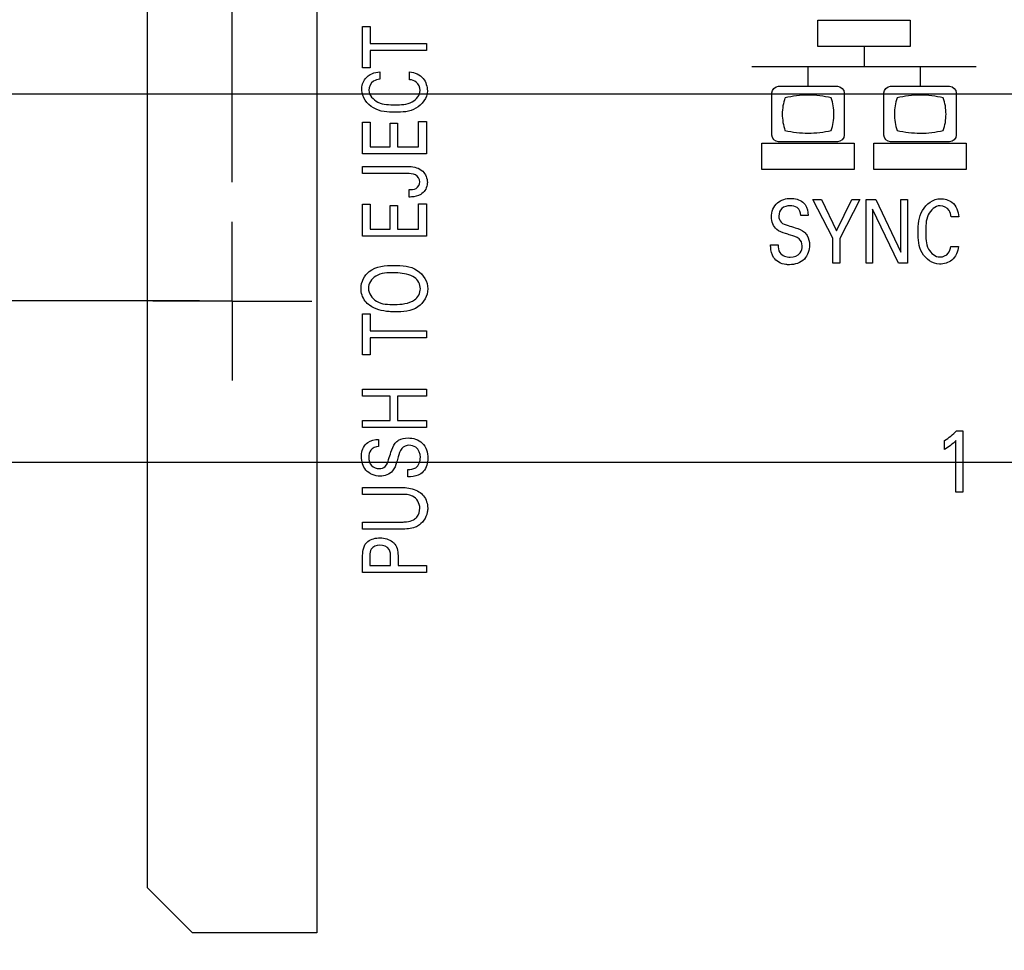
# Model space of a CAD drawing. Header units: inches. Extents: x 0 to 34, y 0 to 22.
# Tile 10 of 39: x 10.7 to 12.3, y 12 to 13.4. Entities that reach past the tile are written whole.
import ezdxf

# ---------------------------------------------------------------- set-up
doc = ezdxf.new("R2010")
doc.units = ezdxf.units.IN
doc.header["$LTSCALE"] = 1.87
doc.header["$MEASUREMENT"] = 0
doc.linetypes.add('CENTER', pattern=[0.6, 0.375, -0.075, 0.075, -0.075])
doc.layers.get('0').update_dxf_attribs({"linetype": 'CONTINUOUS'})
for name, color, linetype in [('02___PRT_ALL_AXES', 7, 'CONTINUOUS'), ('ARTWORK', 7, 'CONTINUOUS'), ('DEFAULT_1', 7, 'CENTER'), ('DIMENSIONS', 7, 'CONTINUOUS')]:
    doc.layers.add(name, color=color, linetype=linetype)
doc.styles.get("Standard").update_dxf_attribs({"font": 'txt', "width": 0.8})
doc.dimstyles.new('DIMSTYLE_3', dxfattribs={"dimtxt": 0.125, "dimasz": 0.18, "dimexe": 0.125, "dimexo": 0.0625, "dimgap": 0.03125, "dimtad": 0, "dimtih": 1, "dimtoh": 1, "dimlfac": 0.5, "dimzin": 4, "dimdsep": 46, "dimtxsty": 'STANDARD', "dimblk": '_FILLED', "dimblk1": '_FILLED', "dimblk2": '_FILLED', "dimcen": 0.09, "dimadec": 0, "dimazin": 0, "dimtp": 0.01, "dimtm": 0.01, "dimtfac": 1, "dimtofl": 0, "dimtmove": 0, "dimatfit": 3, "dimldrblk": '_FILLED', "dimfxl": 1, "dimtolj": 1, "dimtzin": 4, "dimarcsym": 0})

# ---------------------------------------------------------------- blocks, each defined once
blk = doc.blocks.new('*D17')
at = {"layer": 'DIMENSIONS', "color": 2, "linetype": 'CONTINUOUS'}
blk.add_line((11.1112, 14.4016), (7.101, 14.4016), dxfattribs=at)
at = {"layer": 'DIMENSIONS', "color": 2, "linetype": 'CONTINUOUS', "insert": (7.0385, 14.4641), "char_height": 0.125, "width": 1.125, "attachment_point": 3, "line_spacing_factor": 0.9}
blk.add_mtext('3.10{\\Ftxt.shx;\\W1.000000;\\H0.125000; }[78.7]', dxfattribs=at)
blk = doc.blocks.new('_FILLED')
at = {"color": 0, "linetype": 'BYBLOCK'}
blk.add_solid([(0, 0), (-1, 0.1736), (-1, -0.1736)], dxfattribs=at)
blk = doc.blocks.new('*D19')
at = {"layer": 'DIMENSIONS', "color": 2, "linetype": 'CONTINUOUS'}
blk.add_line((12.6853, 12.7396), (7.101, 12.7396), dxfattribs=at)
at = {"layer": 'DIMENSIONS', "color": 2, "linetype": 'CONTINUOUS', "insert": (7.0385, 12.8021), "char_height": 0.125, "width": 1.125, "attachment_point": 3, "line_spacing_factor": 0.9}
blk.add_mtext('2.27{\\Ftxt.shx;\\W1.000000;\\H0.125000; }[57.6]', dxfattribs=at)
blk = doc.blocks.new('*D20')
at = {"layer": 'DIMENSIONS', "color": 2, "linetype": 'CONTINUOUS'}
blk.add_line((12.6853, 13.8396), (7.101, 13.8396), dxfattribs=at)
at = {"layer": 'DIMENSIONS', "color": 2, "linetype": 'CONTINUOUS', "insert": (7.0385, 13.9021), "char_height": 0.125, "width": 1.125, "attachment_point": 3, "line_spacing_factor": 0.9}
blk.add_mtext('2.82{\\Ftxt.shx;\\W1.000000;\\H0.125000; }[71.6]', dxfattribs=at)
blk = doc.blocks.new('*D21')
at = {"layer": 'DIMENSIONS', "color": 2, "linetype": 'CONTINUOUS'}
blk.add_line((14.4811, 14.2146), (7.101, 14.2146), dxfattribs=at)
at = {"layer": 'DIMENSIONS', "color": 2, "linetype": 'CONTINUOUS', "insert": (7.0385, 14.2771), "char_height": 0.125, "width": 1.125, "attachment_point": 3, "line_spacing_factor": 0.9}
blk.add_mtext('3.01{\\Ftxt.shx;\\W1.000000;\\H0.125000; }[76.4]', dxfattribs=at)
blk = doc.blocks.new('*D22')
at = {"layer": 'DIMENSIONS', "color": 2, "linetype": 'CONTINUOUS'}
blk.add_line((14.1536, 13.3196), (7.101, 13.3196), dxfattribs=at)
at = {"layer": 'DIMENSIONS', "color": 2, "linetype": 'CONTINUOUS', "insert": (7.0385, 13.3821), "char_height": 0.125, "width": 0.925, "attachment_point": 3, "line_spacing_factor": 0.9}
blk.add_mtext('2.56{\\Ftxt.shx;\\W1.000000;\\H0.125000; }[65]', dxfattribs=at)
blk = doc.blocks.new('*D25')
at = {"layer": 'DIMENSIONS', "color": 2, "linetype": 'CONTINUOUS'}
blk.add_line((11.0375, 13.1813), (11.0375, 15.8261), dxfattribs=at)
at = {"layer": 'DIMENSIONS', "color": 2, "linetype": 'CONTINUOUS', "insert": (10.975, 15.8886), "char_height": 0.125, "width": 1.125, "attachment_point": 1, "rotation": 90, "line_spacing_factor": 0.9}
blk.add_mtext('1.56{\\Ftxt.shx;\\W1.000000;\\H0.125000; }[39.7]', dxfattribs=at)

msp = doc.modelspace()

# ---------------------------------------------------------------- linework, layer by layer
at = {"layer": '02___PRT_ALL_AXES', "color": 3, "linetype": 'CONTINUOUS'}
for p, q in [((11.1708, 13.9886), (11.1708, 11.9986)), ((10.9041, 12.0693), (10.9041, 13.9179)), ((10.9748, 11.9986), (10.9041, 12.0693)), ((11.1708, 11.9986), (10.9748, 11.9986))]:
    msp.add_line(p, q, dxfattribs=at)
at = {"layer": 'ARTWORK', "color": 40, "linetype": 'CONTINUOUS'}
for p, q in [((11.9599, 13.3946), (11.9599, 13.4361)), ((11.9599, 13.4361), (12.1052, 13.4361)), ((12.1052, 13.4361), (12.1052, 13.3946)), ((11.2428, 13.3615), (11.2428, 13.4263)), ((11.2428, 13.4263), (11.2546, 13.4263)), ((11.2546, 13.4263), (11.2546, 13.3994)), ((11.2546, 13.3994), (11.3432, 13.3994)), ((11.2546, 13.3884), (11.2546, 13.3615)), ((11.3432, 13.3884), (11.2546, 13.3884)), ((11.3432, 13.3994), (11.3432, 13.3884)), ((12.1052, 13.3946), (11.9599, 13.3946)), ((12.0326, 13.3946), (12.0326, 13.3634)), ((11.2546, 13.3615), (11.2428, 13.3615)), ((11.2699, 13.355), (11.2699, 13.3432)), ((11.3168, 13.3426), (11.3168, 13.3548)), ((11.8561, 13.3635), (12.2091, 13.3635)), ((11.9443, 13.3635), (11.9443, 13.3323)), ((12.1209, 13.3635), (12.1209, 13.3323)), ((11.8979, 13.3323), (11.9909, 13.3323)), ((12.0743, 13.3323), (12.1675, 13.3323)), ((11.8873, 13.2551), (11.8873, 13.3218)), ((12.0015, 13.3218), (12.0015, 13.2551)), ((12.0638, 13.2551), (12.0638, 13.3218)), ((12.178, 13.3218), (12.178, 13.2551)), ((11.2428, 13.2256), (11.2428, 13.2759)), ((11.2428, 13.2759), (11.2546, 13.2759)), ((11.2546, 13.2759), (11.2546, 13.2367)), ((11.2859, 13.2367), (11.2859, 13.274)), ((11.2859, 13.274), (11.2976, 13.274)), ((11.2976, 13.274), (11.2976, 13.2367)), ((11.331, 13.2367), (11.331, 13.2768)), ((11.331, 13.2768), (11.3432, 13.2768)), ((11.3432, 13.2768), (11.3432, 13.2256)), ((11.2546, 13.2367), (11.2859, 13.2367)), ((11.2976, 13.2367), (11.331, 13.2367)), ((11.8717, 13.2011), (11.8717, 13.2425)), ((11.8717, 13.2425), (12.017, 13.2425)), ((11.9909, 13.2446), (11.8979, 13.2446)), ((12.017, 13.2425), (12.017, 13.2011)), ((12.0482, 13.2011), (12.0482, 13.2425)), ((12.0482, 13.2425), (12.1934, 13.2425)), ((12.1675, 13.2446), (12.0743, 13.2446)), ((12.1934, 13.2425), (12.1934, 13.2011)), ((11.3432, 13.2256), (11.2428, 13.2256)), ((11.2428, 13.1946), (11.2428, 13.2057)), ((11.2428, 13.2057), (11.3162, 13.2057)), ((12.017, 13.2011), (11.8717, 13.2011)), ((12.1934, 13.2011), (12.0482, 13.2011)), ((11.3125, 13.1946), (11.2428, 13.1946)), ((11.3159, 13.1577), (11.3159, 13.1695)), ((11.9833, 13.0928), (11.952, 13.1537)), ((11.952, 13.1537), (11.9658, 13.1537)), ((11.9658, 13.1537), (11.9894, 13.1045)), ((11.9894, 13.1045), (12.0134, 13.1537)), ((12.0258, 13.1537), (11.9945, 13.0921)), ((12.0134, 13.1537), (12.0258, 13.1537)), ((12.0359, 13.0533), (12.0359, 13.1537)), ((12.0359, 13.1537), (12.0513, 13.1537)), ((12.0513, 13.1537), (12.0907, 13.0707)), ((12.0907, 13.0707), (12.0907, 13.1537)), ((12.0907, 13.1537), (12.1009, 13.1537)), ((12.1009, 13.1537), (12.1009, 13.0533)), ((11.2428, 13.096), (11.2428, 13.1463)), ((11.2428, 13.1463), (11.2546, 13.1463)), ((11.2546, 13.1463), (11.2546, 13.1071)), ((11.2859, 13.1071), (11.2859, 13.1444)), ((11.2859, 13.1444), (11.2976, 13.1444)), ((11.2976, 13.1444), (11.2976, 13.1071)), ((11.331, 13.1071), (11.331, 13.1471)), ((11.331, 13.1471), (11.3432, 13.1471)), ((11.3432, 13.1471), (11.3432, 13.096)), ((12.046, 13.1385), (12.046, 13.0533)), ((12.0867, 13.0533), (12.046, 13.1385)), ((11.9446, 13.1286), (11.9331, 13.1286)), ((12.1817, 13.1266), (12.1698, 13.1266)), ((11.2546, 13.1071), (11.2859, 13.1071)), ((11.2976, 13.1071), (11.331, 13.1071)), ((11.3432, 13.096), (11.2428, 13.096)), ((11.9833, 13.0533), (11.9833, 13.0928)), ((11.9945, 13.0921), (11.9945, 13.0533)), ((11.8855, 13.0826), (11.8971, 13.0826)), ((12.1693, 13.0797), (12.1815, 13.0797)), ((11.9945, 13.0533), (11.9833, 13.0533)), ((12.046, 13.0533), (12.0359, 13.0533)), ((12.1009, 13.0533), (12.0867, 13.0533)), ((11.2428, 12.9091), (11.2428, 12.9738)), ((11.2428, 12.9738), (11.2546, 12.9738)), ((11.2546, 12.9738), (11.2546, 12.947)), ((11.2546, 12.947), (11.3432, 12.947)), ((11.2546, 12.9359), (11.2546, 12.9091)), ((11.3432, 12.9359), (11.2546, 12.9359)), ((11.3432, 12.947), (11.3432, 12.9359)), ((11.2546, 12.9091), (11.2428, 12.9091)), ((11.2428, 12.8437), (11.2428, 12.8548)), ((11.2428, 12.8548), (11.3432, 12.8548)), ((11.2859, 12.8437), (11.2428, 12.8437)), ((11.2859, 12.8056), (11.2859, 12.8437)), ((11.2979, 12.8437), (11.2979, 12.8056)), ((11.3432, 12.8437), (11.2979, 12.8437)), ((11.3432, 12.8548), (11.3432, 12.8437)), ((11.2428, 12.7945), (11.2428, 12.8056)), ((11.2428, 12.8056), (11.2859, 12.8056)), ((11.2979, 12.8056), (11.3432, 12.8056)), ((11.3432, 12.8056), (11.3432, 12.7945)), ((11.3432, 12.7945), (11.2428, 12.7945)), ((12.1782, 12.7891), (12.1881, 12.7891)), ((12.1881, 12.7891), (12.1881, 12.6929)), ((11.2678, 12.7759), (11.2678, 12.7644)), ((12.1595, 12.7601), (12.1595, 12.774)), ((12.1774, 12.6929), (12.1774, 12.774)), ((11.3138, 12.7169), (11.3138, 12.7284)), ((11.2428, 12.6891), (11.2428, 12.6999)), ((11.2428, 12.6999), (11.3047, 12.6999)), ((11.3044, 12.6891), (11.2428, 12.6891)), ((12.1881, 12.6929), (12.1774, 12.6929)), ((11.2428, 12.6345), (11.2428, 12.6456)), ((11.2428, 12.6456), (11.3049, 12.6456)), ((11.304, 12.6345), (11.2428, 12.6345)), ((11.2428, 12.5661), (11.2428, 12.5929)), ((11.2541, 12.5927), (11.2541, 12.5772)), ((11.2869, 12.5772), (11.2869, 12.5904)), ((11.2986, 12.5902), (11.2986, 12.5772)), ((11.3432, 12.5661), (11.2428, 12.5661)), ((11.2541, 12.5772), (11.2869, 12.5772)), ((11.2986, 12.5772), (11.3432, 12.5772)), ((11.3432, 12.5772), (11.3432, 12.5661))]:
    msp.add_line(p, q, dxfattribs=at)
for centre, radius, start, end in [((11.9445, 13.1617), 0.1565, 89.9768, 103.4423), ((11.9446, 13.1611), 0.1571, 76.5853, 90.0239), ((12.1606, 13.2883), 0.0802, 161.3035, 179.9351), ((12.121, 13.1593), 0.1589, 90.0055, 103.2513), ((12.1211, 13.1622), 0.156, 76.5371, 90.0326), ((12.1212, 13.4143), 0.156, 269.9674, 283.4629)]:
    msp.add_arc(centre, radius, start, end, dxfattribs=at)
for points, knots in [([(11.2414, 13.3263), (11.2414, 13.3326), (11.2455, 13.3484), (11.2615, 13.3545), (11.2699, 13.355)], [0, 0, 0, 0, 0.429389, 1, 1, 1, 1]), ([(11.3168, 13.3548), (11.3247, 13.3542), (11.3402, 13.3474), (11.3447, 13.3317), (11.3447, 13.3248)], [0, 0, 0, 0, 0.535827, 1, 1, 1, 1]), ([(11.2699, 13.3432), (11.2665, 13.3427), (11.2573, 13.341), (11.2525, 13.3312), (11.2525, 13.3258)], [0, 0, 0, 0, 0.393821, 1, 1, 1, 1]), ([(11.2941, 13.2912), (11.2825, 13.2912), (11.2585, 13.2925), (11.2414, 13.315), (11.2414, 13.3263)], [0, 0, 0, 0, 0.508807, 1, 1, 1, 1]), ([(11.2525, 13.3258), (11.2525, 13.318), (11.2676, 13.3028), (11.2849, 13.3031), (11.294, 13.3031)], [0, 0, 0, 0, 0.463644, 1, 1, 1, 1]), ([(11.294, 13.3031), (11.303, 13.3031), (11.3202, 13.3027), (11.3333, 13.3184), (11.3333, 13.3257)], [0, 0, 0, 0, 0.550886, 1, 1, 1, 1]), ([(11.3447, 13.3248), (11.3447, 13.3139), (11.3282, 13.2922), (11.3052, 13.2912), (11.2941, 13.2912)], [0, 0, 0, 0, 0.496893, 1, 1, 1, 1]), ([(11.3162, 13.2057), (11.3237, 13.2057), (11.3388, 13.2017), (11.3447, 13.1871), (11.3447, 13.1808)], [0, 0, 0, 0, 0.543636, 1, 1, 1, 1]), ([(11.3447, 13.1808), (11.3447, 13.1795), (11.3442, 13.1721), (11.3395, 13.1649), (11.3343, 13.1617)], [0, 0, 0, 0, 0.180676, 1, 1, 1, 1]), ([(11.3343, 13.1617), (11.3299, 13.1592), (11.3234, 13.1579), (11.3172, 13.1577), (11.3159, 13.1577)], [0, 0, 0, 0, 0.805462, 1, 1, 1, 1]), ([(11.8866, 13.1263), (11.8866, 13.1344), (11.8931, 13.1512), (11.9098, 13.1556), (11.9172, 13.1556)], [0, 0, 0, 0, 0.524162, 1, 1, 1, 1]), ([(11.9172, 13.1556), (11.9188, 13.1556), (11.9271, 13.1552), (11.9358, 13.1512), (11.9397, 13.1458)], [0, 0, 0, 0, 0.195219, 1, 1, 1, 1]), ([(12.1179, 13.1024), (12.1179, 13.114), (12.1192, 13.138), (12.1417, 13.1551), (12.153, 13.1551)], [0, 0, 0, 0, 0.508844, 1, 1, 1, 1]), ([(12.153, 13.1551), (12.1593, 13.1551), (12.175, 13.151), (12.1812, 13.135), (12.1817, 13.1266)], [0, 0, 0, 0, 0.429758, 1, 1, 1, 1]), ([(11.9162, 13.1439), (11.9116, 13.1439), (11.9017, 13.1416), (11.8984, 13.132), (11.8984, 13.1277)], [0, 0, 0, 0, 0.5185, 1, 1, 1, 1]), ([(11.9331, 13.1286), (11.9329, 13.1332), (11.9293, 13.1426), (11.92, 13.1439), (11.9162, 13.1439)], [0, 0, 0, 0, 0.540136, 1, 1, 1, 1]), ([(12.1525, 13.1439), (12.1447, 13.1439), (12.1294, 13.1289), (12.1298, 13.1116), (12.1298, 13.1025)], [0, 0, 0, 0, 0.463632, 1, 1, 1, 1]), ([(12.1698, 13.1266), (12.1694, 13.13), (12.1677, 13.1392), (12.1579, 13.1439), (12.1525, 13.1439)], [0, 0, 0, 0, 0.393628, 1, 1, 1, 1]), ([(11.8984, 13.1277), (11.8984, 13.1243), (11.901, 13.1161), (11.909, 13.114), (11.9129, 13.1128)], [0, 0, 0, 0, 0.460822, 1, 1, 1, 1]), ([(11.9167, 13.0977), (11.9141, 13.0985), (11.9067, 13.1008), (11.8988, 13.1033), (11.895, 13.1066)], [0, 0, 0, 0, 0.354332, 1, 1, 1, 1]), ([(11.9129, 13.1128), (11.9167, 13.1116), (11.9255, 13.1088), (11.9346, 13.1057), (11.9387, 13.1023)], [0, 0, 0, 0, 0.429287, 1, 1, 1, 1]), ([(11.9352, 13.0807), (11.9352, 13.0848), (11.931, 13.0945), (11.9214, 13.0962), (11.9167, 13.0977)], [0, 0, 0, 0, 0.461389, 1, 1, 1, 1]), ([(11.9387, 13.1023), (11.9405, 13.1008), (11.9453, 13.0951), (11.9467, 13.0873), (11.9467, 13.0822)], [0, 0, 0, 0, 0.305947, 1, 1, 1, 1]), ([(12.1515, 13.0518), (12.1406, 13.0518), (12.1189, 13.0683), (12.1179, 13.0913), (12.1179, 13.1024)], [0, 0, 0, 0, 0.496861, 1, 1, 1, 1]), ([(12.1298, 13.1025), (12.1298, 13.0935), (12.1294, 13.0763), (12.145, 13.0632), (12.1524, 13.0632)], [0, 0, 0, 0, 0.550765, 1, 1, 1, 1]), ([(11.8902, 13.0623), (11.8873, 13.0671), (11.8856, 13.0743), (11.8855, 13.0812), (11.8855, 13.0826)], [0, 0, 0, 0, 0.799973, 1, 1, 1, 1]), ([(11.8971, 13.0826), (11.8972, 13.0784), (11.8981, 13.0669), (11.9104, 13.0628), (11.9164, 13.0628)], [0, 0, 0, 0, 0.415962, 1, 1, 1, 1]), ([(11.9467, 13.0822), (11.9467, 13.0743), (11.9414, 13.0565), (11.9235, 13.051), (11.9151, 13.051)], [0, 0, 0, 0, 0.485288, 1, 1, 1, 1]), ([(11.9164, 13.0628), (11.9221, 13.0628), (11.9329, 13.0668), (11.9352, 13.0769), (11.9352, 13.0807)], [0, 0, 0, 0, 0.60335, 1, 1, 1, 1]), ([(12.1815, 13.0797), (12.1808, 13.0718), (12.1741, 13.0563), (12.1584, 13.0518), (12.1515, 13.0518)], [0, 0, 0, 0, 0.535801, 1, 1, 1, 1]), ([(11.9151, 13.051), (11.9132, 13.051), (11.904, 13.0514), (11.8941, 13.0561), (11.8902, 13.0623)], [0, 0, 0, 0, 0.200649, 1, 1, 1, 1]), ([(11.2402, 13.0138), (11.2402, 13.0237), (11.2528, 13.0479), (11.2787, 13.05), (11.292, 13.05)], [0, 0, 0, 0, 0.425078, 1, 1, 1, 1]), ([(11.292, 13.05), (11.3046, 13.05), (11.3303, 13.0487), (11.3455, 13.0242), (11.3455, 13.0129)], [0, 0, 0, 0, 0.527245, 1, 1, 1, 1]), ([(11.2919, 13.0383), (11.2822, 13.0383), (11.2636, 13.0386), (11.2518, 13.0214), (11.2518, 13.014)], [0, 0, 0, 0, 0.566755, 1, 1, 1, 1]), ([(11.3246, 13.031), (11.317, 13.036), (11.3052, 13.0379), (11.2941, 13.0383), (11.2919, 13.0383)], [0, 0, 0, 0, 0.804389, 1, 1, 1, 1]), ([(11.2537, 12.9871), (11.2511, 12.989), (11.2435, 12.9961), (11.2402, 13.0068), (11.2402, 13.0138)], [0, 0, 0, 0, 0.310692, 1, 1, 1, 1]), ([(11.2518, 13.014), (11.2518, 13.0059), (11.2644, 12.9883), (11.2833, 12.9884), (11.2929, 12.9884)], [0, 0, 0, 0, 0.45646, 1, 1, 1, 1]), ([(11.3455, 13.0129), (11.3455, 13.0021), (11.3314, 12.978), (11.3061, 12.9767), (11.2937, 12.9767)], [0, 0, 0, 0, 0.465758, 1, 1, 1, 1]), ([(11.2937, 12.9767), (11.2906, 12.9767), (11.2768, 12.9773), (11.2623, 12.9807), (11.2537, 12.9871)], [0, 0, 0, 0, 0.226066, 1, 1, 1, 1]), ([(11.2409, 12.7485), (11.2409, 12.7501), (11.2413, 12.7584), (11.2453, 12.7671), (11.2507, 12.7711)], [0, 0, 0, 0, 0.19534, 1, 1, 1, 1]), ([(11.2837, 12.7442), (11.2849, 12.748), (11.2877, 12.7568), (11.2908, 12.7659), (11.2942, 12.77)], [0, 0, 0, 0, 0.429376, 1, 1, 1, 1]), ([(11.2942, 12.77), (11.2957, 12.7718), (11.3014, 12.7767), (11.3092, 12.7781), (11.3143, 12.7781)], [0, 0, 0, 0, 0.3058, 1, 1, 1, 1]), ([(11.3158, 12.7665), (11.3117, 12.7665), (11.3019, 12.7623), (11.3003, 12.7527), (11.2988, 12.7481)], [0, 0, 0, 0, 0.461275, 1, 1, 1, 1]), ([(11.3143, 12.7781), (11.3222, 12.7781), (11.34, 12.7728), (11.3455, 12.7548), (11.3455, 12.7464)], [0, 0, 0, 0, 0.48513, 1, 1, 1, 1]), ([(11.3337, 12.7477), (11.3337, 12.7535), (11.3297, 12.7642), (11.3196, 12.7665), (11.3158, 12.7665)], [0, 0, 0, 0, 0.603279, 1, 1, 1, 1]), ([(11.2678, 12.7644), (11.2633, 12.7642), (11.2539, 12.7607), (11.2525, 12.7514), (11.2525, 12.7475)], [0, 0, 0, 0, 0.540271, 1, 1, 1, 1]), ([(11.2702, 12.7179), (11.2621, 12.7179), (11.2453, 12.7245), (11.2409, 12.7411), (11.2409, 12.7485)], [0, 0, 0, 0, 0.524229, 1, 1, 1, 1]), ([(11.2525, 12.7475), (11.2525, 12.7429), (11.2548, 12.7331), (11.2645, 12.7297), (11.2688, 12.7297)], [0, 0, 0, 0, 0.518612, 1, 1, 1, 1]), ([(11.2688, 12.7297), (11.2722, 12.7297), (11.2804, 12.7324), (11.2825, 12.7403), (11.2837, 12.7442)], [0, 0, 0, 0, 0.46066, 1, 1, 1, 1]), ([(11.2988, 12.7481), (11.298, 12.7454), (11.2957, 12.738), (11.2932, 12.7302), (11.2899, 12.7263)], [0, 0, 0, 0, 0.354609, 1, 1, 1, 1]), ([(11.3138, 12.7284), (11.3181, 12.7286), (11.3296, 12.7294), (11.3337, 12.7417), (11.3337, 12.7477)], [0, 0, 0, 0, 0.416107, 1, 1, 1, 1]), ([(11.3455, 12.7464), (11.3455, 12.7445), (11.3451, 12.7354), (11.3404, 12.7254), (11.3342, 12.7215)], [0, 0, 0, 0, 0.200322, 1, 1, 1, 1]), ([(11.3342, 12.7215), (11.3294, 12.7186), (11.3222, 12.7169), (11.3152, 12.7169), (11.3138, 12.7169)], [0, 0, 0, 0, 0.799881, 1, 1, 1, 1]), ([(11.3329, 12.6675), (11.3329, 12.6749), (11.3241, 12.6892), (11.3101, 12.6891), (11.3044, 12.6891)], [0, 0, 0, 0, 0.563576, 1, 1, 1, 1]), ([(11.3047, 12.6999), (11.3064, 12.6999), (11.3155, 12.6998), (11.325, 12.6975), (11.3314, 12.6934)], [0, 0, 0, 0, 0.182866, 1, 1, 1, 1]), ([(11.3314, 12.6934), (11.3341, 12.6916), (11.3419, 12.6849), (11.3453, 12.6743), (11.3453, 12.6675)], [0, 0, 0, 0, 0.326521, 1, 1, 1, 1]), ([(11.323, 12.6492), (11.3249, 12.6503), (11.3306, 12.6548), (11.3329, 12.6625), (11.3329, 12.6675)], [0, 0, 0, 0, 0.305914, 1, 1, 1, 1]), ([(11.3453, 12.6675), (11.3453, 12.6653), (11.3443, 12.6543), (11.337, 12.6435), (11.3293, 12.6392)], [0, 0, 0, 0, 0.198345, 1, 1, 1, 1]), ([(11.3049, 12.6456), (11.3073, 12.6456), (11.3134, 12.6458), (11.3197, 12.6472), (11.323, 12.6492)], [0, 0, 0, 0, 0.374505, 1, 1, 1, 1]), ([(11.3293, 12.6392), (11.3281, 12.6385), (11.3203, 12.6348), (11.3112, 12.6345), (11.304, 12.6345)], [0, 0, 0, 0, 0.158797, 1, 1, 1, 1]), ([(11.2899, 12.6144), (11.2912, 12.6133), (11.2977, 12.6072), (11.2986, 12.5973), (11.2986, 12.5902)], [0, 0, 0, 0, 0.191346, 1, 1, 1, 1]), ([(11.2698, 12.609), (11.2648, 12.609), (11.2544, 12.6058), (11.2541, 12.5962), (11.2541, 12.5927)], [0, 0, 0, 0, 0.588943, 1, 1, 1, 1]), ([(11.2869, 12.5904), (11.2869, 12.5945), (11.2865, 12.6051), (11.2751, 12.609), (11.2698, 12.609)], [0, 0, 0, 0, 0.432543, 1, 1, 1, 1])]:
    msp.add_open_spline(points, degree=3, knots=knots, dxfattribs=at)
for points in [[(11.3273, 13.3387), (11.3243, 13.3409), (11.3205, 13.3421), (11.3168, 13.3426)], [(11.3333, 13.3257), (11.3333, 13.3305), (11.3311, 13.3358), (11.3273, 13.3387)], [(11.8873, 13.3218), (11.8873, 13.3268), (11.8929, 13.3323), (11.8979, 13.3323)], [(11.9909, 13.3323), (11.9959, 13.3323), (12.0015, 13.3268), (12.0015, 13.3218)], [(12.0638, 13.3218), (12.0638, 13.3268), (12.0693, 13.3323), (12.0743, 13.3323)], [(12.1675, 13.3323), (12.1724, 13.3323), (12.178, 13.3268), (12.178, 13.3218)], [(11.9081, 13.3139), (11.9054, 13.3057), (11.9038, 13.297), (11.9038, 13.2883)], [(11.9853, 13.2882), (11.9853, 13.2969), (11.9838, 13.3057), (11.981, 13.3139)], [(12.1618, 13.2882), (12.1618, 13.2969), (12.1603, 13.3057), (12.1575, 13.314)], [(11.9038, 13.2883), (11.9038, 13.2797), (11.9054, 13.2709), (11.9081, 13.2627)], [(11.981, 13.2626), (11.9838, 13.2708), (11.9853, 13.2795), (11.9853, 13.2882)], [(12.0804, 13.2883), (12.0804, 13.2797), (12.0818, 13.2709), (12.0847, 13.2627)], [(12.1575, 13.2626), (12.1603, 13.2708), (12.1618, 13.2795), (12.1618, 13.2882)], [(11.9081, 13.2627), (11.92, 13.2598), (11.9324, 13.2583), (11.9446, 13.2583)], [(11.9446, 13.2583), (11.9568, 13.2583), (11.9692, 13.2598), (11.981, 13.2626)], [(12.0847, 13.2626), (12.0966, 13.2598), (12.1089, 13.2583), (12.1211, 13.2583)], [(11.8979, 13.2446), (11.8929, 13.2446), (11.8873, 13.2501), (11.8873, 13.2551)], [(12.0015, 13.2551), (12.0015, 13.2501), (11.9959, 13.2446), (11.9909, 13.2446)], [(12.0743, 13.2446), (12.0693, 13.2446), (12.0638, 13.2501), (12.0638, 13.2551)], [(12.178, 13.2551), (12.178, 13.2501), (12.1724, 13.2446), (12.1675, 13.2446)], [(11.3259, 13.1927), (11.3218, 13.1947), (11.317, 13.1946), (11.3125, 13.1946)], [(11.333, 13.1816), (11.333, 13.186), (11.3299, 13.1908), (11.3259, 13.1927)], [(11.3159, 13.1695), (11.3196, 13.1696), (11.3236, 13.1696), (11.3269, 13.1713)], [(11.3269, 13.1713), (11.3305, 13.1731), (11.333, 13.1776), (11.333, 13.1816)], [(11.9397, 13.1458), (11.9432, 13.141), (11.9443, 13.1346), (11.9446, 13.1286)], [(11.895, 13.1066), (11.8895, 13.1112), (11.8866, 13.1192), (11.8866, 13.1263)], [(12.1654, 13.0692), (12.1676, 13.0722), (12.1688, 13.076), (12.1693, 13.0797)], [(12.1524, 13.0632), (12.1572, 13.0632), (12.1625, 13.0654), (12.1654, 13.0692)], [(11.3337, 13.0133), (11.3337, 13.0199), (11.3301, 13.0273), (11.3246, 13.031)], [(11.3246, 12.9955), (11.3302, 12.9991), (11.3337, 13.0066), (11.3337, 13.0133)], [(11.2929, 12.9884), (11.3037, 12.9884), (11.3155, 12.9896), (11.3246, 12.9955)], [(12.1595, 12.774), (12.1662, 12.7784), (12.1727, 12.7833), (12.1782, 12.7891)], [(11.2507, 12.7711), (11.2555, 12.7745), (11.2619, 12.7756), (11.2678, 12.7759)], [(12.1774, 12.774), (12.1722, 12.7685), (12.166, 12.7639), (12.1595, 12.7601)], [(11.2899, 12.7263), (11.2853, 12.7209), (11.2773, 12.7179), (11.2702, 12.7179)], [(11.2428, 12.5929), (11.2428, 12.6007), (11.2446, 12.6102), (11.2509, 12.6148)], [(11.2509, 12.6148), (11.2562, 12.619), (11.2636, 12.6207), (11.2703, 12.6207)], [(11.2703, 12.6207), (11.2772, 12.6207), (11.2846, 12.6187), (11.2899, 12.6144)]]:
    msp.add_open_spline(points, degree=3, dxfattribs=at)
at = {"layer": 'DEFAULT_1', "color": 7, "linetype": 'CENTER'}
for p, q in [((11.0375, 12.9936), (11.0375, 13.1188)), ((10.3948, 12.9944), (10.986, 12.9944)), ((11.0375, 12.9936), (10.9123, 12.9936)), ((11.0375, 12.9936), (11.0375, 12.8684)), ((11.0375, 12.9936), (11.1627, 12.9936))]:
    msp.add_line(p, q, dxfattribs=at)

# ---------------------------------------------------------------- dimensions: what is measured, and where the dimension line sits
at = {"layer": 'DIMENSIONS', "color": 2, "linetype": 'CONTINUOUS'}
for feature_location, offset, dtype, origin, picture, middle in [((11.0375, 13.1813), (0, 2.6448), 1, (7.9125, 13.1188), '*D25', (11.0375, 16.4511)), ((11.1112, 14.4016), (-4.0103, 0), 0, (11.1737, 8.2013), '*D17', (6.476, 14.4016)), ((14.4811, 14.2146), (-7.3801, 0), 0, (14.5436, 8.2013), '*D21', (6.476, 14.2146)), ((12.6853, 13.8396), (-5.5844, 0), 0, (12.7478, 8.2013), '*D20', (6.476, 13.8396)), ((14.1536, 13.3196), (-7.0526, 0), 0, (14.2161, 8.2013), '*D22', (6.576, 13.3196)), ((12.6853, 12.7396), (-5.5844, 0), 0, (12.7478, 8.2013), '*D19', (6.476, 12.7396))]:
    dim = msp.add_ordinate_dim(feature_location=feature_location, offset=offset, dtype=dtype, origin=origin, dimstyle='DIMSTYLE_3', dxfattribs=at)
    dim.commit()
    dim.dimension.update_dxf_attribs({"geometry": picture, "text_midpoint": middle})

doc.saveas('drawing.dxf')
